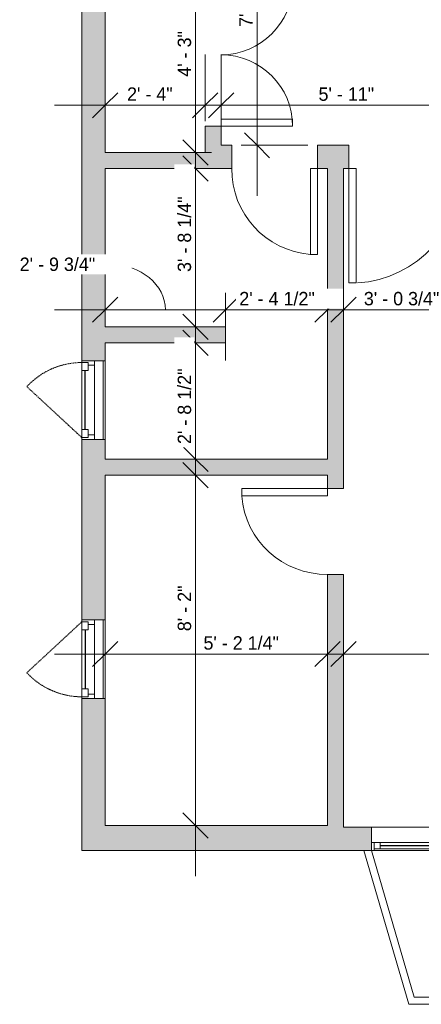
# Model space of a CAD drawing. Header units: inches. Extents: x -258 to 77, y -255 to 639.
# Tile 1 of 8: x -258 to -146, y -255 to 20. Entities that reach past the tile are written whole.
import ezdxf

# ---------------------------------------------------------------- set-up
doc = ezdxf.new("R2010")
doc.units = ezdxf.units.IN
doc.header["$MEASUREMENT"] = 0
doc.linetypes.add('Dash', pattern=[0.23622, 0.11811, -0.11811])
for name, color, linetype, lineweight in [('A-ANNO-DIMS', 211, 'Continuous', 9), ('A-ANNO-DIMS-120', 211, 'Continuous', 9), ('A-DOOR', 31, 'Continuous', 9), ('A-GLAZ', 151, 'Continuous', 9), ('A-GLAZ-HDLN', 1, 'Dash', 18), ('A-WALL', 90, 'Continuous', 9), ('A-WALL-PATT', 111, 'Continuous', 9)]:
    doc.layers.add(name, color=color, linetype=linetype, lineweight=lineweight)
doc.styles.add('Inter', font='txt', dxfattribs={"height": 3.75})
doc.dimstyles.new('Linear_-_1_32__Inter__Imperial__SMALL', dxfattribs={"dimscale": 12, "dimtxt": 4.967999, "dimasz": 0.585938, "dimexe": 1.181102, "dimexo": 0.787402, "dimgap": 0, "dimtad": 1, "dimrnd": 0.25, "dimzin": 1, "dimdsep": 46, "dimlunit": 4, "dimtxsty": 'Inter', "dimblk1": 'OBLIQUE', "dimblk2": 'OBLIQUE', "dimsah": 1, "dimcen": 0.09, "dimdle": 1.181102, "dimazin": 0, "dimtfac": 1, "dimtdec": 4, "dimtix": 1, "dimtmove": 0, "dimatfit": 3, "dimfxl": 1, "dimtvp": 1, "dimtfill": 1, "dimfrac": 2, "dimtolj": 1, "dimtzin": 0, "dimarcsym": 2})
doc.dimstyles.new('Linear_-_1_32__Inter__Imperial__SMALL_1', dxfattribs={"dimscale": 12, "dimtxt": 4.967999, "dimasz": 0.585938, "dimexe": 1.181102, "dimexo": 0.787402, "dimgap": 0, "dimtad": 1, "dimrnd": 0.25, "dimzin": 1, "dimdsep": 46, "dimlunit": 4, "dimtxsty": 'Inter', "dimblk1": 'OBLIQUE', "dimblk2": 'OBLIQUE', "dimsah": 1, "dimcen": 0.09, "dimdle": 1.181102, "dimazin": 0, "dimtfac": 1, "dimtdec": 4, "dimtix": 1, "dimtmove": 1, "dimatfit": 3, "dimfxl": 1, "dimtvp": 1, "dimtfill": 1, "dimfrac": 2, "dimtolj": 1, "dimtzin": 0, "dimarcsym": 2})
doc.dimstyles.new('Linear_-_1_32__Inter__Imperial__SMALL_2', dxfattribs={"dimscale": 12, "dimtxt": 4.967999, "dimasz": 0.585938, "dimexe": 1.181102, "dimexo": 0.787402, "dimgap": 0, "dimtad": 1, "dimrnd": 0.25, "dimzin": 1, "dimdsep": 46, "dimlunit": 4, "dimtxsty": 'Inter', "dimblk1": 'OBLIQUE', "dimblk2": 'OBLIQUE', "dimsah": 1, "dimcen": 0.09, "dimdle": 1.181102, "dimazin": 0, "dimtfac": 1, "dimtdec": 4, "dimtix": 1, "dimtmove": 2, "dimatfit": 3, "dimfxl": 1, "dimtvp": 1, "dimtfill": 1, "dimfrac": 2, "dimtolj": 1, "dimtzin": 0, "dimarcsym": 2})

# ---------------------------------------------------------------- blocks, each defined once
blk = doc.blocks.new('Planitar-Casement-Single_Left - Default 1-4400546-Top Floor Dimension Plan')
at = {"layer": 'A-GLAZ'}
for p, q in [((11, 3.25), (-11, 3.25)), ((-9.75, 0.25), (9.75, 0.25)), ((8.25, 2.75), (-8.25, 2.75)), ((-11, -3.25), (11, -3.25)), ((8.25, -3.25), (-8.25, -3.25))]:
    blk.add_line(p, q, dxfattribs=at)
at = {"layer": 'A-GLAZ', "lineweight": 18}
for p, q in [((-11, -3.25), (-11, 3.25)), ((11, -3.25), (11, 3.25)), ((-8.25, 2.75), (-11, 2.75)), ((-9.75, 0.25), (-11, 0.25)), ((-9.75, -1.5), (-9.75, 0.25)), ((8.25, 2.75), (11, 2.75)), ((11, 0.25), (9.75, 0.25)), ((9.75, -1.5), (9.75, 0.25)), ((-10.5, -3.25), (-10.5, -1.5)), ((-10.5, -1.5), (-9.75, -1.5)), ((-8.25, -1.5), (-9.75, -1.5)), ((-8.25, -3.25), (-8.25, -1.5)), ((8.25, -1.5), (9.75, -1.5)), ((8.25, -3.25), (8.25, -1.5)), ((10.5, -1.5), (9.75, -1.5)), ((10.5, -3.25), (10.5, -1.5)), ((-8.25, -3.25), (-11, -3.25)), ((8.25, -3.25), (11, -3.25))]:
    blk.add_line(p, q, dxfattribs=at)
at = {"layer": 'A-GLAZ', "lineweight": 25}
blk.add_line((8.25, -2.375), (-8.25, -2.375), dxfattribs=at)
at = {"layer": 'A-GLAZ-HDLN', "color": 7}
blk.add_line((-3.763, -18.663), (10.5, -3.25), dxfattribs=at)
blk.add_arc((10.5, -3.25), 21, 180, 227.21789, dxfattribs=at)
blk = doc.blocks.new('Planitar-Casement-Single_Left - Default 1-4400534-Top Floor Dimension Plan')
at = {"layer": 'A-GLAZ'}
for p, q in [((-11, 3.25), (11, 3.25)), ((8.25, 3.25), (-8.25, 3.25)), ((-9.75, -0.25), (9.75, -0.25)), ((8.25, -2.75), (-8.25, -2.75)), ((11, -3.25), (-11, -3.25))]:
    blk.add_line(p, q, dxfattribs=at)
at = {"layer": 'A-GLAZ', "lineweight": 18}
for p, q in [((-11, 3.25), (-11, -3.25)), ((-8.25, 3.25), (-11, 3.25)), ((-10.5, 3.25), (-10.5, 1.5)), ((-8.25, 3.25), (-8.25, 1.5)), ((8.25, 3.25), (11, 3.25)), ((8.25, 3.25), (8.25, 1.5)), ((10.5, 3.25), (10.5, 1.5)), ((11, 3.25), (11, -3.25)), ((-10.5, 1.5), (-9.75, 1.5)), ((-8.25, 1.5), (-9.75, 1.5)), ((-9.75, 1.5), (-9.75, -0.25)), ((8.25, 1.5), (9.75, 1.5)), ((9.75, 1.5), (9.75, -0.25)), ((10.5, 1.5), (9.75, 1.5)), ((-9.75, -0.25), (-11, -0.25)), ((-8.25, -2.75), (-11, -2.75)), ((8.25, -2.75), (11, -2.75)), ((11, -0.25), (9.75, -0.25))]:
    blk.add_line(p, q, dxfattribs=at)
at = {"layer": 'A-GLAZ', "lineweight": 25}
blk.add_line((8.25, 2.375), (-8.25, 2.375), dxfattribs=at)
at = {"layer": 'A-GLAZ-HDLN', "color": 7}
blk.add_line((-3.763, 18.663), (10.5, 3.25), dxfattribs=at)
blk.add_arc((10.5, 3.25), 21, 132.78211, 180, dxfattribs=at)
blk = doc.blocks.new('Planitar-Fixed - Default 1-4400493-Top Floor Dimension Plan')
at = {"layer": 'A-GLAZ', "lineweight": 18}
for p, q in [((-16, 3.76), (-15.25, 3.76)), ((-15.25, 3.76), (-16, 3.76)), ((-15.25, 3.76), (-15.25, 1.53)), ((-15.25, 1.53), (-15.25, 3.76)), ((-15.25, 3.26), (-13.52, 3.26)), ((-13.52, 3.26), (-15.25, 3.26)), ((-15.25, 3.26), (-15.25, 1.53)), ((-13.52, 3.26), (-13.52, 1.53)), ((-13.52, 1.53), (-13.52, 3.26)), ((13.52, 3.26), (13.52, 1.53)), ((15.25, 3.26), (13.52, 3.26)), ((15.25, 3.26), (13.52, 3.26)), ((13.52, 3.26), (13.52, 1.53)), ((15.25, 3.76), (15.25, 1.53)), ((15.96, 3.76), (15.25, 3.76)), ((16, 3.76), (15.25, 3.76)), ((15.25, 3.76), (15.25, 1.53)), ((15.25, 1.53), (15.25, 3.26)), ((-15.25, 1.53), (-13.52, 1.53)), ((13.52, 1.53), (15.25, 1.53)), ((-16, -2.74), (-14.74, -2.74)), ((16, -2.74), (14.74, -2.74))]:
    blk.add_line(p, q, dxfattribs=at)
at = {"layer": 'A-GLAZ'}
for p, q in [((-15.25, 3.76), (15.25, 3.76)), ((-13.52, 3.26), (13.52, 3.26)), ((16, 1.53), (-16, 1.53)), ((-16, 1.53), (-16, -2.74)), ((16, -2.74), (16, 1.53)), ((-16, -2.74), (16, -2.74))]:
    blk.add_line(p, q, dxfattribs=at)
at = {"layer": 'A-GLAZ', "lineweight": 25}
blk.add_line((-13.52, 2.4), (13.52, 2.4), dxfattribs=at)
blk = doc.blocks.new('Planitar - Single Door_Flush Panel - 2_-8_ x 6_-8_-4239218-Top Floor Dimension Plan')
at = {"layer": 'A-DOOR', "lineweight": 18}
for p, q in [((13.99, 3.25), (13.99, 35.25)), ((16, 35.25), (13.99, 35.25)), ((16, 3.25), (16, 35.25)), ((16, 3.25), (13.99, 3.25))]:
    blk.add_line(p, q, dxfattribs=at)
at = {"layer": 'A-DOOR'}
blk.add_arc((15.77, 3.55), 31.77, 93.8608, 180.5412, dxfattribs=at)
blk = doc.blocks.new('Planitar - Single Door_Flush Panel - 2_-0_ x 6_-8_-4239253-Top Floor Dimension Plan')
at = {"layer": 'A-DOOR', "lineweight": 18}
for p, q in [((9.99, -3.25), (9.99, -27.25)), ((12, -3.25), (9.99, -3.25)), ((12, -3.25), (12, -27.25)), ((12, -27.25), (9.99, -27.25))]:
    blk.add_line(p, q, dxfattribs=at)
at = {"layer": 'A-DOOR'}
blk.add_arc((11.77, -3.55), 23.77, 179.2767, 265.5217, dxfattribs=at)
blk = doc.blocks.new('Planitar - Double Door_Flush Panel - 3_-4_ x 6_-8_-4239367-Top Floor Dimension Plan')
at = {"layer": 'A-DOOR', "lineweight": 18}
for p, q in [((-20, 2.25), (-20, 22.25)), ((-20, 22.25), (-18.03, 22.25)), ((-18.03, 22.25), (-18.03, 2.25)), ((20, 22.25), (18.03, 22.25)), ((18.03, 22.25), (18.03, 2.25)), ((20, 2.25), (20, 22.25)), ((-18.03, 2.25), (-20, 2.25)), ((18.03, 2.25), (20, 2.25))]:
    blk.add_line(p, q, dxfattribs=at)
at = {"layer": 'A-DOOR'}
for centre, start, end in [((-20, 2.25), 0, 90), ((20, 2.25), 90, 180)]:
    blk.add_arc(centre, 20, start, end, dxfattribs=at)
blk = doc.blocks.new('Planitar - Single Door_Flush Panel - 2_-0_ x 6_-8_-4387815-Top Floor Dimension Plan')
at = {"layer": 'A-DOOR', "lineweight": 18}
for p, q in [((9.99, 2.25), (9.99, 26.25)), ((12, 26.25), (9.99, 26.25)), ((12, 2.25), (12, 26.25)), ((12, 2.25), (9.99, 2.25))]:
    blk.add_line(p, q, dxfattribs=at)
at = {"layer": 'A-DOOR'}
blk.add_arc((11.77, 2.55), 23.77, 94.4783, 180.7233, dxfattribs=at)
blk = doc.blocks.new('DIMBLOCK27-Top Floor Dimension Plan')
at = {"layer": 'A-ANNO-DIMS-120'}
for p, q in [((-234.25, -8.02), (-234.25, 10.63)), ((-206.25, -8.02), (-206.25, 10.63)), ((-248.42, -3.55), (-192.08, -3.55)), ((-234.25, -3.55), (-234.25, -8.02)), ((-206.25, -3.55), (-206.25, -8.02))]:
    blk.add_line(p, q, dxfattribs=at)
at = {"layer": 'A-ANNO-DIMS-120', "lineweight": 35}
for p, q in [((-234.25, -3.55), (-230.73, -0.03)), ((-206.25, -3.55), (-202.73, -0.03)), ((-234.25, -3.55), (-237.77, -7.06)), ((-206.25, -3.55), (-209.77, -7.06))]:
    blk.add_line(p, q, dxfattribs=at)
at = {"layer": 'A-ANNO-DIMS-120', "color": 0, "insert": (-228.11, 1.45), "char_height": 3.75, "width": 18.8536, "attachment_point": 1, "line_spacing_factor": 0.9936, "style": 'Inter', "bg_fill": 3, "box_fill_scale": 1.25, "bg_fill_color": 256, "bg_fill_true_color": 13158600, "bg_fill_transparency": 0}
blk.add_mtext('2\' - 4"', dxfattribs=at)
blk = doc.blocks.new('_Oblique')
at = {"color": 0, "linetype": 'ByBlock', "lineweight": -2}
blk.add_line((-0.5, -0.5), (0.5, 0.5), dxfattribs=at)
blk = doc.blocks.new('DIMBLOCK34-Top Floor Dimension Plan')
at = {"layer": 'A-ANNO-DIMS-120', "lineweight": 35}
for p, q in [((-191.71, 75.5), (-195.23, 79.02)), ((-191.71, 75.5), (-188.2, 71.98)), ((-191.71, -14.75), (-195.23, -11.23)), ((-191.71, -14.75), (-188.2, -18.27))]:
    blk.add_line(p, q, dxfattribs=at)
at = {"layer": 'A-ANNO-DIMS-120'}
for p, q in [((-192.3, 75.5), (-177.54, 75.5)), ((-191.71, 75.5), (-192.3, 75.5)), ((-191.71, 75.5), (-191.71, -28.92)), ((-196.19, -14.75), (-177.54, -14.75)), ((-191.71, -14.75), (-196.19, -14.75))]:
    blk.add_line(p, q, dxfattribs=at)
at = {"layer": 'A-ANNO-DIMS-120', "color": 0, "insert": (-196.7, 18.36), "char_height": 3.75, "width": 28.8392, "attachment_point": 1, "rotation": 90, "line_spacing_factor": 0.9936, "style": 'Inter', "bg_fill": 3, "box_fill_scale": 1.25, "bg_fill_color": 256, "bg_fill_true_color": 13158600, "bg_fill_transparency": 0}
blk.add_mtext('7\' - 6 1/4"', dxfattribs=at)
blk = doc.blocks.new('DIMBLOCK35-Top Floor Dimension Plan')
at = {"layer": 'A-ANNO-DIMS-120'}
for p, q in [((-208.94, -30.92), (-208.94, 48.42)), ((-204.47, 34.25), (-223.12, 34.25)), ((-208.94, 34.25), (-204.47, 34.25)), ((-204.47, -16.75), (-223.12, -16.75)), ((-208.94, -16.75), (-204.47, -16.75))]:
    blk.add_line(p, q, dxfattribs=at)
at = {"layer": 'A-ANNO-DIMS-120', "lineweight": 35}
for p, q in [((-208.94, 34.25), (-212.46, 37.77)), ((-208.94, 34.25), (-205.43, 30.73)), ((-208.94, -16.75), (-212.46, -13.23)), ((-208.94, -16.75), (-205.43, -20.27))]:
    blk.add_line(p, q, dxfattribs=at)
at = {"layer": 'A-ANNO-DIMS-120', "color": 0, "insert": (-213.93, 4.42), "char_height": 3.75, "width": 18.8536, "attachment_point": 1, "rotation": 90, "line_spacing_factor": 0.9936, "style": 'Inter', "bg_fill": 3, "box_fill_scale": 1.25, "bg_fill_color": 256, "bg_fill_true_color": 13158600, "bg_fill_transparency": 0}
blk.add_mtext('4\' - 3"', dxfattribs=at)
blk = doc.blocks.new('DIMBLOCK36-Top Floor Dimension Plan')
at = {"layer": 'A-ANNO-DIMS-120'}
for p, q in [((-208.94, -79.67), (-208.94, -7.08)), ((-204.47, -21.25), (-223.12, -21.25)), ((-208.94, -21.25), (-204.47, -21.25)), ((-204.47, -65.5), (-223.12, -65.5)), ((-208.94, -65.5), (-204.47, -65.5))]:
    blk.add_line(p, q, dxfattribs=at)
at = {"layer": 'A-ANNO-DIMS-120', "lineweight": 35}
for p, q in [((-208.94, -21.25), (-212.46, -17.73)), ((-208.94, -21.25), (-205.43, -24.77)), ((-208.94, -65.5), (-212.46, -61.98)), ((-208.94, -65.5), (-205.43, -69.02))]:
    blk.add_line(p, q, dxfattribs=at)
at = {"layer": 'A-ANNO-DIMS-120', "color": 0, "insert": (-213.93, -50.18), "char_height": 3.75, "width": 29.1373, "attachment_point": 1, "rotation": 90, "line_spacing_factor": 0.9936, "style": 'Inter', "bg_fill": 3, "box_fill_scale": 1.25, "bg_fill_color": 256, "bg_fill_true_color": 13158600, "bg_fill_transparency": 0}
blk.add_mtext('3\' - 8 1/4"', dxfattribs=at)
blk = doc.blocks.new('DIMBLOCK37-Top Floor Dimension Plan')
at = {"layer": 'A-ANNO-DIMS-120'}
for p, q in [((-208.94, -116.67), (-208.94, -55.83)), ((-204.47, -70), (-223.12, -70)), ((-208.94, -70), (-204.47, -70)), ((-204.47, -102.5), (-223.12, -102.5)), ((-208.94, -102.5), (-204.47, -102.5))]:
    blk.add_line(p, q, dxfattribs=at)
at = {"layer": 'A-ANNO-DIMS-120', "lineweight": 35}
for p, q in [((-208.94, -70), (-212.46, -66.48)), ((-208.94, -70), (-205.43, -73.52)), ((-208.94, -102.5), (-212.46, -98.98)), ((-208.94, -102.5), (-205.43, -106.02))]:
    blk.add_line(p, q, dxfattribs=at)
at = {"layer": 'A-ANNO-DIMS-120', "color": 0, "insert": (-213.93, -98.3), "char_height": 3.75, "width": 28.9138, "attachment_point": 1, "rotation": 90, "line_spacing_factor": 0.9936, "style": 'Inter', "bg_fill": 3, "box_fill_scale": 1.25, "bg_fill_color": 256, "bg_fill_true_color": 13158600, "bg_fill_transparency": 0}
blk.add_mtext('2\' - 8 1/2"', dxfattribs=at)
blk = doc.blocks.new('DIMBLOCK38-Top Floor Dimension Plan')
at = {"layer": 'A-ANNO-DIMS-120'}
for p, q in [((-234.25, -65.21), (-234.25, -46.56)), ((-200.5, -56.05), (-200.5, -74.91)), ((-200.5, -60.74), (-200.5, -56.05)), ((-248.42, -60.74), (-200.5, -60.74)), ((-234.25, -60.74), (-234.25, -65.21))]:
    blk.add_line(p, q, dxfattribs=at)
at = {"layer": 'A-ANNO-DIMS-120', "lineweight": 35}
for p, q in [((-234.25, -60.74), (-230.73, -57.22)), ((-200.5, -60.74), (-196.98, -57.22)), ((-234.25, -60.74), (-237.77, -64.25)), ((-200.5, -60.74), (-204.02, -64.25))]:
    blk.add_line(p, q, dxfattribs=at)
at = {"layer": 'A-ANNO-DIMS-120'}
blk.add_ellipse((-232.83, -60.74), major_axis=(15.45, 0), ratio=0.822455, start_param=0, end_param=1.570796, dxfattribs=at)
at = {"layer": 'A-ANNO-DIMS-120', "color": 0, "insert": (-258.16, -46.14), "char_height": 3.75, "width": 30.4042, "attachment_point": 1, "line_spacing_factor": 0.9936, "style": 'Inter', "bg_fill": 3, "box_fill_scale": 1.25, "bg_fill_color": 256, "bg_fill_true_color": 13158600, "bg_fill_transparency": 0}
blk.add_mtext('2\' - 9 3/4"', dxfattribs=at)
blk = doc.blocks.new('DIMBLOCK39-Top Floor Dimension Plan')
at = {"layer": 'A-ANNO-DIMS-120'}
for p, q in [((-172, -65.21), (-172, -46.56)), ((-200.5, -56.05), (-200.5, -74.91)), ((-200.5, -60.74), (-200.5, -56.05)), ((-200.5, -60.74), (-157.83, -60.74)), ((-172, -60.74), (-172, -65.21))]:
    blk.add_line(p, q, dxfattribs=at)
at = {"layer": 'A-ANNO-DIMS-120', "lineweight": 35}
for p, q in [((-200.5, -60.74), (-196.98, -57.22)), ((-172, -60.74), (-168.48, -57.22)), ((-200.5, -60.74), (-204.02, -64.25)), ((-172, -60.74), (-175.52, -64.25))]:
    blk.add_line(p, q, dxfattribs=at)
at = {"layer": 'A-ANNO-DIMS-120', "color": 0, "insert": (-196.69, -55.75), "char_height": 3.75, "width": 29.1373, "attachment_point": 1, "line_spacing_factor": 0.9936, "style": 'Inter', "bg_fill": 3, "box_fill_scale": 1.25, "bg_fill_color": 256, "bg_fill_true_color": 13158600, "bg_fill_transparency": 0}
blk.add_mtext('2\' - 4 1/2"', dxfattribs=at)
blk = doc.blocks.new('DIMBLOCK40-Top Floor Dimension Plan')
at = {"layer": 'A-ANNO-DIMS-120'}
for p, q in [((-234.25, -161.52), (-234.25, -142.87)), ((-172, -161.52), (-172, -142.87)), ((-248.42, -157.04), (-157.83, -157.04)), ((-234.25, -157.04), (-234.25, -161.52)), ((-172, -157.04), (-172, -161.52))]:
    blk.add_line(p, q, dxfattribs=at)
at = {"layer": 'A-ANNO-DIMS-120', "lineweight": 35}
for p, q in [((-234.25, -157.04), (-230.73, -153.53)), ((-172, -157.04), (-168.48, -153.53)), ((-234.25, -157.04), (-237.77, -160.56)), ((-172, -157.04), (-175.52, -160.56))]:
    blk.add_line(p, q, dxfattribs=at)
at = {"layer": 'A-ANNO-DIMS-120', "color": 0, "insert": (-206.72, -152.05), "char_height": 3.75, "width": 29.0628, "attachment_point": 1, "line_spacing_factor": 0.9936, "style": 'Inter', "bg_fill": 3, "box_fill_scale": 1.25, "bg_fill_color": 256, "bg_fill_true_color": 13158600, "bg_fill_transparency": 0}
blk.add_mtext('5\' - 2 1/4"', dxfattribs=at)
blk = doc.blocks.new('DIMBLOCK41-Top Floor Dimension Plan')
at = {"layer": 'A-ANNO-DIMS-120'}
for p, q in [((-208.94, -219.17), (-208.94, -92.83)), ((-204.47, -107), (-223.12, -107)), ((-208.94, -107), (-204.47, -107)), ((-204.47, -205), (-223.12, -205)), ((-208.94, -205), (-204.47, -205))]:
    blk.add_line(p, q, dxfattribs=at)
at = {"layer": 'A-ANNO-DIMS-120', "lineweight": 35}
for p, q in [((-208.94, -107), (-212.46, -103.48)), ((-208.94, -107), (-205.43, -110.52)), ((-208.94, -205), (-212.46, -201.48)), ((-208.94, -205), (-205.43, -208.52))]:
    blk.add_line(p, q, dxfattribs=at)
at = {"layer": 'A-ANNO-DIMS-120', "color": 0, "insert": (-213.93, -150.65), "char_height": 3.75, "width": 18.63, "attachment_point": 1, "rotation": 90, "line_spacing_factor": 0.9936, "style": 'Inter', "bg_fill": 3, "box_fill_scale": 1.25, "bg_fill_color": 256, "bg_fill_true_color": 13158600, "bg_fill_transparency": 0}
blk.add_mtext('8\' - 2"', dxfattribs=at)
blk = doc.blocks.new('DIMBLOCK42-Top Floor Dimension Plan')
at = {"layer": 'A-ANNO-DIMS-120'}
for p, q in [((-167.5, -65.21), (-167.5, -46.56)), ((-130.75, -54.45), (-130.75, -74.91)), ((-130.75, -60.74), (-130.75, -54.45)), ((-181.67, -60.74), (-130.75, -60.74)), ((-167.5, -60.74), (-167.5, -65.21))]:
    blk.add_line(p, q, dxfattribs=at)
at = {"layer": 'A-ANNO-DIMS-120', "lineweight": 35}
for p, q in [((-167.5, -60.74), (-163.98, -57.22)), ((-130.75, -60.74), (-127.23, -57.22)), ((-167.5, -60.74), (-171.02, -64.25)), ((-130.75, -60.74), (-134.27, -64.25))]:
    blk.add_line(p, q, dxfattribs=at)
at = {"layer": 'A-ANNO-DIMS-120', "color": 0, "insert": (-161.82, -55.75), "char_height": 3.75, "width": 30.4787, "attachment_point": 1, "line_spacing_factor": 0.9936, "style": 'Inter', "bg_fill": 3, "box_fill_scale": 1.25, "bg_fill_color": 256, "bg_fill_true_color": 13158600, "bg_fill_transparency": 0}
blk.add_mtext('3\' - 0 3/4"', dxfattribs=at)
blk = doc.blocks.new('DIMBLOCK49-Top Floor Dimension Plan')
at = {"layer": 'A-ANNO-DIMS-120'}
for p, q in [((-201.75, -8.02), (-201.75, 10.63)), ((-215.92, -3.55), (-116.58, -3.55)), ((-201.75, -3.55), (-201.75, -8.02)), ((-130.75, -2.8), (-130.75, -17.72)), ((-130.75, -3.55), (-130.75, -2.8))]:
    blk.add_line(p, q, dxfattribs=at)
at = {"layer": 'A-ANNO-DIMS-120', "lineweight": 35}
for p, q in [((-201.75, -3.55), (-198.23, -0.03)), ((-130.75, -3.55), (-127.23, -0.03)), ((-201.75, -3.55), (-205.27, -7.06)), ((-130.75, -3.55), (-134.27, -7.06))]:
    blk.add_line(p, q, dxfattribs=at)
at = {"layer": 'A-ANNO-DIMS-120', "color": 0, "insert": (-174.51, 1.45), "char_height": 3.75, "width": 19.8223, "attachment_point": 1, "line_spacing_factor": 0.9936, "style": 'Inter', "bg_fill": 3, "box_fill_scale": 1.25, "bg_fill_color": 256, "bg_fill_true_color": 13158600, "bg_fill_transparency": 0}
blk.add_mtext('5\' - 11"', dxfattribs=at)
blk = doc.blocks.new('DIMBLOCK53-Top Floor Dimension Plan')
at = {"layer": 'A-ANNO-DIMS-120'}
for p, q in [((-167.5, -161.52), (-167.5, -142.87)), ((14.25, -161.52), (14.25, -142.87)), ((-181.67, -157.04), (28.42, -157.04)), ((-167.5, -157.04), (-167.5, -161.52)), ((14.25, -157.04), (14.25, -161.52))]:
    blk.add_line(p, q, dxfattribs=at)
at = {"layer": 'A-ANNO-DIMS-120', "lineweight": 35}
for p, q in [((-167.5, -157.04), (-163.98, -153.53)), ((14.25, -157.04), (17.77, -153.53)), ((-167.5, -157.04), (-171.02, -160.56)), ((14.25, -157.04), (10.73, -160.56))]:
    blk.add_line(p, q, dxfattribs=at)
at = {"layer": 'A-ANNO-DIMS-120', "color": 0, "insert": (-76.47, -152.05), "char_height": 3.75, "width": 31.5965, "attachment_point": 1, "line_spacing_factor": 0.9936, "style": 'Inter', "bg_fill": 3, "box_fill_scale": 1.25, "bg_fill_color": 256, "bg_fill_true_color": 13158600, "bg_fill_transparency": 0}
blk.add_mtext('15\' - 1 3/4"', dxfattribs=at)

msp = doc.modelspace()

# ---------------------------------------------------------------- hatches: boundary and pattern name
at = {"layer": 'A-WALL-PATT'}
for points in [[(-234.25, -19), (-234.25, 110.75), (-240.75, 110.75), (-240.75, -19)], [(-206.25, -21.25), (-206.25, -16.75), (-234.25, -16.75), (-234.25, -21.25)], [(-200.5, -70), (-200.5, -65.5), (-234.25, -65.5), (-234.25, -70)], [(-172, -107), (-172, -102.5), (-234.25, -102.5), (-234.25, -107)], [(-172, -212), (-172, -205), (-240.75, -205), (-240.75, -212)]]:
    msp.add_hatch(color=9, dxfattribs=at).paths.add_polyline_path(points, flags=0)
h = msp.add_hatch(color=9, dxfattribs=at)
h.paths.add_polyline_path([(-201.75, -21.25), (-201.75, -9.438), (-206.25, -9.438), (-206.25, -21.25)], flags=0)
h.paths.add_polyline_path([(-201.75, 30.562), (-201.75, 71), (-206.25, 71), (-206.25, 30.562)], flags=0)
h = msp.add_hatch(color=9, dxfattribs=at)
h.paths.add_polyline_path([(-130.75, -21.25), (-130.75, -14.75), (-134, -14.75), (-134, -21.25)], flags=0)
h.paths.add_polyline_path([(-174.75, -21.25), (-166, -21.25), (-166, -14.75), (-174.75, -14.75)], flags=0)
h.paths.add_polyline_path([(-198.75, -21.25), (-198.75, -14.75), (-201.75, -14.75), (-201.75, -21.25)], flags=0)
h = msp.add_hatch(color=9, dxfattribs=at)
h.paths.add_polyline_path([(-234.25, -205), (-234.25, -169.5), (-240.75, -169.5), (-240.75, -205)], flags=0)
h.paths.add_polyline_path([(-240.75, -147.5), (-234.25, -147.5), (-234.25, -97), (-240.75, -97)], flags=0)
h.paths.add_polyline_path([(-234.25, -75), (-234.25, -19), (-240.75, -19), (-240.75, -75), (-236.391, -75)], flags=0)
h = msp.add_hatch(color=9, dxfattribs=at)
h.paths.add_polyline_path([(-172, -205.5), (-167.5, -205.5), (-167.5, -134.75), (-172, -134.75), (-172, -205)], flags=0)
h.paths.add_polyline_path([(-172, -110.75), (-167.5, -110.75), (-167.5, -21.25), (-172, -21.25), (-172, -107)], flags=0)
h = msp.add_hatch(color=9, dxfattribs=at)
h.paths.add_polyline_path([(16.5, -212), (16.5, -205.5), (-25.938, -205.5), (-25.938, -212), (-23.744, -212)], flags=0)
h.paths.add_polyline_path([(-57.938, -212), (-57.938, -205.5), (-59.953, -205.5), (-59.953, -212)], flags=0)
h.paths.add_polyline_path([(-127.719, -212), (-125.953, -212), (-125.953, -205.5), (-127.719, -205.5), (-127.719, -209.768)], flags=0)
h.paths.add_polyline_path([(-159.719, -212), (-159.719, -205.5), (-172, -205.5), (-172, -212), (-161.803, -212)], flags=0)

# ---------------------------------------------------------------- linework, layer by layer
at = {"layer": 'A-WALL'}
for p, q in [((-240.75, 124.25), (-240.75, -75)), ((-234.25, -16.75), (-234.25, 34.25)), ((-206.25, -9.438), (-206.25, -16.75)), ((-201.75, -9.438), (-206.25, -9.438)), ((-201.75, -14.75), (-201.75, -9.438)), ((-198.75, -14.75), (-201.75, -14.75)), ((-198.75, -21.25), (-198.75, -14.75)), ((-166, -14.75), (-174.75, -14.75)), ((-174.75, -14.75), (-174.75, -21.25)), ((-166, -21.25), (-166, -14.75)), ((-206.25, -16.75), (-234.25, -16.75)), ((-234.25, -65.5), (-234.25, -21.25)), ((-234.25, -21.25), (-198.75, -21.25)), ((-174.75, -21.25), (-172, -21.25)), ((-172, -21.25), (-172, -102.5)), ((-167.5, -110.75), (-167.5, -21.25)), ((-167.5, -21.25), (-166, -21.25)), ((-200.5, -65.5), (-234.25, -65.5)), ((-200.5, -70), (-200.5, -65.5)), ((-234.25, -75), (-234.25, -70)), ((-234.25, -70), (-200.5, -70)), ((-240.75, -97), (-240.75, -147.5)), ((-234.25, -102.5), (-234.25, -97)), ((-172, -102.5), (-234.25, -102.5)), ((-234.25, -147.5), (-234.25, -107)), ((-234.25, -107), (-172, -107)), ((-172, -107), (-172, -110.75)), ((-172, -110.75), (-167.5, -110.75)), ((-172, -134.75), (-172, -205)), ((-167.5, -134.75), (-172, -134.75)), ((-167.5, -205.5), (-167.5, -134.75)), ((-240.75, -169.5), (-240.75, -212)), ((-234.25, -205), (-234.25, -169.5)), ((-172, -205), (-234.25, -205)), ((-159.719, -205.5), (-167.5, -205.5)), ((-240.75, -212), (-159.719, -212)), ((-149.217, -255), (-161.803, -212)), ((-159.719, -212), (-159.719, -209.768)), ((-159.719, -212), (-147.719, -253)), ((-147.719, -253), (-37.828, -253)), ((-36.329, -255), (-149.217, -255))]:
    msp.add_line(p, q, dxfattribs=at)

# ---------------------------------------------------------------- block references
at = {"layer": 'A-DOOR'}
for name, p, rotation in [('Planitar - Double Door_Flush Panel - 3_-4_ x 6_-8_-4239367-Top Floor Dimension Plan', (-204, 10.562), 269.9999999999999), ('Planitar - Single Door_Flush Panel - 2_-8_ x 6_-8_-4239218-Top Floor Dimension Plan', (-150, -18), 180), ('Planitar - Single Door_Flush Panel - 2_-0_ x 6_-8_-4387815-Top Floor Dimension Plan', (-169.75, -122.75), 89.99999999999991)]:
    msp.add_blockref(name, p, dxfattribs=dict(at, rotation=rotation))
msp.add_blockref('Planitar - Single Door_Flush Panel - 2_-0_ x 6_-8_-4239253-Top Floor Dimension Plan', (-186.75, -18), dxfattribs=at)
at = {"layer": 'A-GLAZ'}
for name, p, rotation in [('Planitar-Casement-Single_Left - Default 1-4400546-Top Floor Dimension Plan', (-237.5, -86), 269.9999999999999), ('Planitar-Casement-Single_Left - Default 1-4400534-Top Floor Dimension Plan', (-237.5, -158.5), 89.99999999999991), ('Planitar-Fixed - Default 1-4400493-Top Floor Dimension Plan', (-143.719, -208.238), 180)]:
    msp.add_blockref(name, p, dxfattribs=dict(at, rotation=rotation))

# ---------------------------------------------------------------- next in the draw order: dimensions: what is measured, and where the dimension line sits
at = {"layer": 'A-ANNO-DIMS'}
dim = msp.add_linear_dim(base=(-206.25, -3.547), p1=(-234.25, 1.425), p2=(-206.25, 1.425), dimstyle='Linear_-_1_32__Inter__Imperial__SMALL', override={"dimpost": '<>', "dimfxl": 28}, dxfattribs=at)
dim.commit()
dim.dimension.update_dxf_attribs({"geometry": 'DIMBLOCK27-Top Floor Dimension Plan', "text_midpoint": (-220.25, -1.647)})
dim = msp.add_linear_dim(base=(-172, -157.045), p1=(-234.25, -152.073), p2=(-172, -152.073), dimstyle='Linear_-_1_32__Inter__Imperial__SMALL_2', override={"dimpost": '<>', "dimfxl": 62.25}, dxfattribs=at)
dim.commit()
dim.dimension.update_dxf_attribs({"geometry": 'DIMBLOCK40-Top Floor Dimension Plan', "text_midpoint": (-192.19, -154.553), "dimtype": 160})

# ---------------------------------------------------------------- next in the draw order: dimensions: what is measured, and where the dimension line sits
dim = msp.add_linear_dim(base=(-191.712, -14.75), p1=(-201.75, 75.5), p2=(-186.741, -14.75), angle=90, dimstyle='Linear_-_1_32__Inter__Imperial__SMALL', override={"dimpost": '<>', "dimfxl": 91.489592}, dxfattribs=at)
dim.commit()
dim.dimension.update_dxf_attribs({"geometry": 'DIMBLOCK34-Top Floor Dimension Plan', "text_midpoint": (-193.957, 30.375)})
dim = msp.add_linear_dim(base=(-208.943, 34.25), p1=(-213.915, -16.75), p2=(-213.915, 34.25), angle=90, dimstyle='Linear_-_1_32__Inter__Imperial__SMALL_2', override={"dimpost": '<>', "dimfxl": 51}, dxfattribs=at)
dim.commit()
dim.dimension.update_dxf_attribs({"geometry": 'DIMBLOCK35-Top Floor Dimension Plan', "text_midpoint": (-211.435, 13.844), "dimtype": 160, "text_rotation": 90})
dim = msp.add_linear_dim(base=(14.25, -157.045), p1=(-167.5, -152.073), p2=(14.25, -152.073), dimstyle='Linear_-_1_32__Inter__Imperial__SMALL_2', override={"dimpost": '<>', "dimfxl": 181.75}, dxfattribs=at)
dim.commit()
dim.dimension.update_dxf_attribs({"geometry": 'DIMBLOCK53-Top Floor Dimension Plan', "text_midpoint": (-60.668, -154.553), "dimtype": 160})

# ---------------------------------------------------------------- next in the draw order: dimensions: what is measured, and where the dimension line sits
dim = msp.add_linear_dim(base=(-208.943, -21.25), p1=(-213.915, -65.5), p2=(-213.915, -21.25), angle=90, dimstyle='Linear_-_1_32__Inter__Imperial__SMALL_2', override={"dimpost": '<>', "dimfxl": 44.25}, dxfattribs=at)
dim.commit()
dim.dimension.update_dxf_attribs({"geometry": 'DIMBLOCK36-Top Floor Dimension Plan', "text_midpoint": (-211.435, -35.614), "dimtype": 160, "text_rotation": 90})

# ---------------------------------------------------------------- next in the draw order: dimensions: what is measured, and where the dimension line sits
dim = msp.add_linear_dim(base=(-130.75, -3.547), p1=(-201.75, 1.425), p2=(-130.75, -12.25), dimstyle='Linear_-_1_32__Inter__Imperial__SMALL', override={"dimpost": '<>', "dimfxl": 72.304965}, dxfattribs=at)
dim.commit()
dim.dimension.update_dxf_attribs({"geometry": 'DIMBLOCK49-Top Floor Dimension Plan', "text_midpoint": (-166.25, -1.647)})
dim = msp.add_linear_dim(base=(-208.943, -70), p1=(-213.915, -102.5), p2=(-213.915, -70), angle=90, dimstyle='Linear_-_1_32__Inter__Imperial__SMALL', override={"dimpost": '<>', "dimfxl": 32.5}, dxfattribs=at)
dim.commit()
dim.dimension.update_dxf_attribs({"geometry": 'DIMBLOCK37-Top Floor Dimension Plan', "text_midpoint": (-211.188, -86.25)})

# ---------------------------------------------------------------- next in the draw order: dimensions: what is measured, and where the dimension line sits
dim = msp.add_linear_dim(base=(-200.5, -60.738), p1=(-234.25, -55.766), p2=(-200.5, -65.5), dimstyle='Linear_-_1_32__Inter__Imperial__SMALL_1', override={"dimpost": '<>', "dimfxl": 35.12571}, dxfattribs=at)
dim.commit()
dim.dimension.update_dxf_attribs({"geometry": 'DIMBLOCK38-Top Floor Dimension Plan', "text_midpoint": (-242.963, -48.641), "dimtype": 160})
dim = msp.add_linear_dim(base=(-208.943, -107), p1=(-213.915, -205), p2=(-213.915, -107), angle=90, dimstyle='Linear_-_1_32__Inter__Imperial__SMALL_2', override={"dimpost": '<>', "dimfxl": 98}, dxfattribs=at)
dim.commit()
dim.dimension.update_dxf_attribs({"geometry": 'DIMBLOCK41-Top Floor Dimension Plan', "text_midpoint": (-211.435, -141.335), "dimtype": 160, "text_rotation": 90})

# ---------------------------------------------------------------- next in the draw order: dimensions: what is measured, and where the dimension line sits
dim = msp.add_linear_dim(base=(-172, -60.738), p1=(-200.5, -65.5), p2=(-172, -55.766), dimstyle='Linear_-_1_32__Inter__Imperial__SMALL_2', override={"dimpost": '<>', "dimfxl": 30.116491}, dxfattribs=at)
dim.commit()
dim.dimension.update_dxf_attribs({"geometry": 'DIMBLOCK39-Top Floor Dimension Plan', "text_midpoint": (-182.116, -58.246), "dimtype": 160})

# ---------------------------------------------------------------- next in the draw order: dimensions: what is measured, and where the dimension line sits
dim = msp.add_linear_dim(base=(-130.75, -60.738), p1=(-167.5, -55.766), p2=(-130.75, -45), dimstyle='Linear_-_1_32__Inter__Imperial__SMALL', override={"dimpost": '<>', "dimfxl": 38.294474}, dxfattribs=at)
dim.commit()
dim.dimension.update_dxf_attribs({"geometry": 'DIMBLOCK42-Top Floor Dimension Plan', "text_midpoint": (-149.125, -58.493)})

doc.saveas('drawing.dxf')
